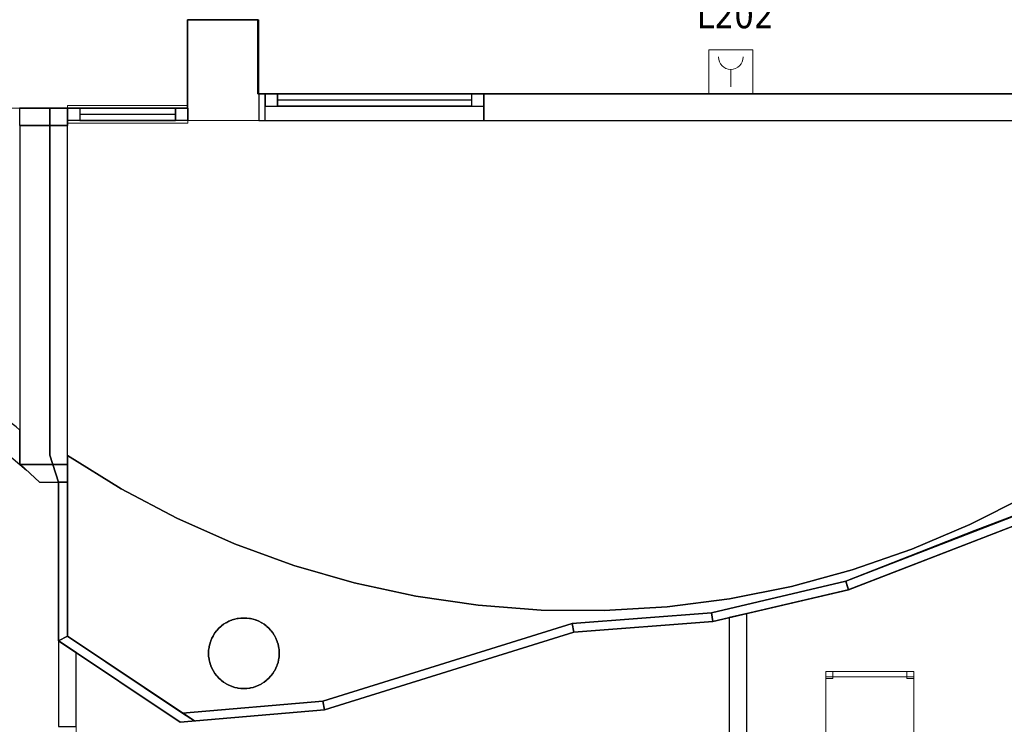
# Model space of a CAD drawing. Header units: metres. Extents: x 397.7 to 427.5, y 12.7 to 28.4.
# Tile 99 of 130: x 409.5 to 415.1, y 20.7 to 24.7. Entities that reach past the tile are written whole.
import ezdxf

# ---------------------------------------------------------------- set-up
doc = ezdxf.new("R2010")
doc.units = ezdxf.units.M
for name, color, linetype, lineweight, true_color in [('01_CARPINTERIA', 5, 'Continuous', 25, 0x0000ff), ('01_PROYECCION CARP', 7, 'Continuous', 25, 0x00007f), ('01_SUELOS', 7, 'Continuous', 25, 0x007f00)]:
    doc.layers.add(name, color=color, linetype=linetype, lineweight=lineweight, true_color=true_color)
for name, color, linetype, lineweight in [('02_MOBILIARIO', 7, 'Continuous', 18), ('A-COLS-____-MCUT', 7, 'Continuous', 18), ('A-COLS-____-OTLN', 7, 'Continuous', 18), ('A-DETL-____-MBND', 7, 'Continuous', 18), ('A-GENM-____-OTLN', 7, 'Continuous', 18), ('A-WALL-____-MCUT', 7, 'Continuous', 25), ('A-WALL-____-OTLN', 7, 'Continuous', 25), ('E-ELEC-FIXT-IDEN', 7, 'Continuous', 30)]:
    doc.layers.add(name, color=color, linetype=linetype, lineweight=lineweight)
doc.styles.add('Tahoma_3', font='tahoma.ttf', dxfattribs={"height": 0.15})

# ---------------------------------------------------------------- blocks, each defined once
blk = doc.blocks.new('Family - Pilar P2-152695-05_ELEC_P2')
at = {"layer": 'A-COLS-____-MCUT', "color": 253, "true_color": 0xaaaaaa}
for p, q in [((0.404, 0.57), (0, 0.57)), ((0, 0.57), (0, 0)), ((0.404, 0), (0.404, 0.57)), ((0, 0), (0.404, 0))]:
    blk.add_line(p, q, dxfattribs=at)
at = {"layer": 'A-COLS-____-OTLN', "color": 253, "true_color": 0xaaaaaa}
for p, q in [((0.404, 0.57), (0, 0.57)), ((0, 0.57), (0, 0)), ((0.404, 0), (0.404, 0.57)), ((0, 0), (0.404, 0))]:
    blk.add_line(p, q, dxfattribs=at)
blk = doc.blocks.new('Family - Evans P2-152706-05_ELEC_P2')
at = {"layer": 'A-WALL-____-MCUT', "color": 253, "true_color": 0xaaaaaa}
for p, q in [((0, 0.1), (0, 0)), ((0.1591, 0.1), (0, 0.1)), ((0.2662, 0), (0.1591, 0.1)), ((0, 0), (0.2662, 0))]:
    blk.add_line(p, q, dxfattribs=at)
at = {"layer": 'A-WALL-____-OTLN', "color": 253, "true_color": 0xaaaaaa}
for p, q in [((0, 0.1), (0, 0)), ((0.1591, 0.1), (0, 0.1)), ((0.2662, 0), (0.1591, 0.1)), ((0, 0), (0.2662, 0))]:
    blk.add_line(p, q, dxfattribs=at)
at = {"layer": 'A-WALL-____-OTLN', "color": 253, "lineweight": 18, "true_color": 0xaaaaaa}
blk.add_line((0, 0), (0.2662, 0), dxfattribs=at)
blk = doc.blocks.new('Family - Evans P2-152708-05_ELEC_P2')
at = {"layer": 'A-WALL-____-MCUT', "color": 253, "true_color": 0xaaaaaa}
for p, q in [((5.34, 0.15), (0, 0.15)), ((5.34, 0), (5.34, 0.15)), ((6.58, 0.15), (6.58, 0)), ((6.616, 0.15), (6.58, 0.15)), ((6.616, 0), (6.616, 0.15)), ((0, 0), (5.34, 0)), ((6.58, 0), (6.616, 0))]:
    blk.add_line(p, q, dxfattribs=at)
at = {"layer": 'A-WALL-____-OTLN', "color": 253, "true_color": 0xaaaaaa}
for p, q in [((6.616, 0.15), (0, 0.15)), ((6.58, 0.15), (5.34, 0.15)), ((5.34, 0.15), (5.34, 0)), ((6.58, 0.15), (6.58, 0)), ((6.616, 0), (6.616, 0.15)), ((0, 0), (6.616, 0)), ((5.34, 0), (6.58, 0))]:
    blk.add_line(p, q, dxfattribs=at)
at = {"layer": 'A-WALL-____-OTLN', "color": 253, "lineweight": 18, "true_color": 0xaaaaaa}
blk.add_line((0, 0), (6.616, 0), dxfattribs=at)
blk = doc.blocks.new('Family - Vano de Finestra P2-152710-05_ELEC_P2')
at = {"layer": 'A-GENM-____-OTLN', "color": 253, "true_color": 0xaaaaaa}
for p, q in [((410.867, 24.3095), (410.867, 24.1595)), ((412.107, 24.3095), (410.867, 24.3095)), ((410.867, 24.3095), (410.867, 24.1595)), ((410.867, 24.3095), (412.107, 24.3095)), ((412.107, 24.1595), (412.107, 24.3095)), ((412.107, 24.3095), (412.107, 24.1595)), ((410.867, 24.1595), (412.107, 24.1595)), ((412.107, 24.1595), (410.867, 24.1595))]:
    blk.add_line(p, q, dxfattribs=at)
blk = doc.blocks.new('Family - Mampara P2-152714-05_ELEC_P2')
at = {"layer": 'A-WALL-____-MCUT', "color": 253, "true_color": 0xaaaaaa}
for p, q in [((1.5688, 0.1), (0, 0.1)), ((0, 0.1), (0, 0)), ((1.5688, 0), (1.5688, 0.1)), ((2.5088, 0.1), (2.5088, 0)), ((2.9942, 0.1), (2.5088, 0.1)), ((2.9274, 0), (2.9942, 0.1)), ((0, 0), (1.5688, 0)), ((2.5088, 0), (2.9274, 0))]:
    blk.add_line(p, q, dxfattribs=at)
at = {"layer": 'A-WALL-____-OTLN', "color": 253, "true_color": 0xaaaaaa}
for p, q in [((1.5688, 0.1), (0, 0.1)), ((0, 0), (0, 0.1)), ((1.5688, 0), (1.5688, 0.1)), ((2.5088, 0.1), (2.5088, 0)), ((2.9942, 0.1), (2.5088, 0.1)), ((2.9274, 0), (2.9942, 0.1)), ((1.5688, 0), (0, 0)), ((2.5088, 0), (2.9274, 0))]:
    blk.add_line(p, q, dxfattribs=at)
at = {"layer": 'A-WALL-____-OTLN', "color": 253, "lineweight": 18, "true_color": 0xaaaaaa}
blk.add_line((0, 0), (2.9274, 0), dxfattribs=at)
blk = doc.blocks.new('Family - Mampara P2-152791-05_ELEC_P2')
at = {"layer": 'A-WALL-____-MCUT', "color": 253, "true_color": 0xaaaaaa}
for p, q in [((-0.0057, 0.05), (0, 0)), ((0.7863, 0.05), (-0.0057, 0.05)), ((0, 0), (0.7902, 0)), ((0.7902, 0), (0.7863, 0.05))]:
    blk.add_line(p, q, dxfattribs=at)
at = {"layer": 'A-WALL-____-OTLN', "color": 253, "true_color": 0xaaaaaa}
for p, q in [((-0.0057, 0.05), (0, 0)), ((0.7863, 0.05), (-0.0057, 0.05)), ((0, 0), (0.7902, 0)), ((0.7902, 0), (0.7863, 0.05))]:
    blk.add_line(p, q, dxfattribs=at)
at = {"layer": 'A-WALL-____-OTLN', "color": 253, "lineweight": 18, "true_color": 0xaaaaaa}
blk.add_line((0, 0), (0.7902, 0), dxfattribs=at)
blk = doc.blocks.new('Family - LONDR55-XX_ZZ-ARQ-CAA-M3D-Londres55-152793-05_ELEC_P2')
at = {"layer": '01_SUELOS', "color": 9, "true_color": 0xaad4aa}
for p, q in [((12.1298, 11.6088), (12.5298, 11.6088)), ((12.5298, 11.6088), (12.1298, 11.6088)), ((12.1298, 11.1088), (12.1298, 11.6088)), ((12.1298, 11.6088), (12.1298, 11.1088)), ((12.5298, 11.6088), (12.5298, 11.1888)), ((12.5298, 11.1888), (12.5298, 11.6088)), ((12.5298, 11.1888), (12.5338, 11.1888)), ((12.5338, 11.1888), (12.5298, 11.1888)), ((12.5338, 11.1888), (19.1498, 11.1888)), ((19.1498, 11.1888), (12.5338, 11.1888)), ((11.3498, 11.1088), (12.1298, 11.1088)), ((12.1298, 11.1088), (11.3498, 11.1088)), ((11.3498, 9.1411), (11.3498, 11.1088)), ((11.3498, 11.1088), (11.3498, 9.1411)), ((11.3998, 8.988), (11.3498, 9.1411)), ((11.3498, 9.1411), (11.3998, 8.988)), ((11.3998, 8.089), (11.3998, 8.988)), ((11.3998, 8.988), (11.3998, 8.089)), ((17.3498, 8.9488), (15.8749, 8.3785)), ((15.8749, 8.3785), (17.3498, 8.9488)), ((15.8749, 8.3785), (15.107, 8.1988)), ((15.107, 8.1988), (15.8749, 8.3785)), ((15.107, 8.1988), (14.3199, 8.1388)), ((14.3199, 8.1388), (15.107, 8.1988)), ((14.3199, 8.1388), (12.9063, 7.6988)), ((12.9063, 7.6988), (14.3199, 8.1388)), ((12.0893, 7.6288), (11.3998, 8.089)), ((11.3998, 8.089), (12.0893, 7.6288)), ((12.9063, 7.6988), (12.0893, 7.6288)), ((12.0893, 7.6288), (12.9063, 7.6988))]:
    blk.add_line(p, q, dxfattribs=at)
blk = doc.blocks.new('Family - Evans P2-152862-05_ELEC_P2')
at = {"layer": 'A-WALL-____-MCUT', "color": 253, "true_color": 0xaaaaaa}
for p, q in [((1.9209, 0.27), (0, 0.27)), ((0, 0.27), (0, 0)), ((1.9209, 0), (1.9209, 0.27)), ((0, 0), (1.9209, 0))]:
    blk.add_line(p, q, dxfattribs=at)
at = {"layer": 'A-WALL-____-OTLN', "color": 253, "true_color": 0xaaaaaa}
for p, q in [((1.9209, 0.27), (0, 0.27)), ((0, 0.27), (0, 0)), ((1.9209, 0), (1.9209, 0.27)), ((0, 0), (1.9209, 0))]:
    blk.add_line(p, q, dxfattribs=at)
at = {"layer": 'A-WALL-____-OTLN', "color": 253, "lineweight": 18, "true_color": 0xaaaaaa}
blk.add_line((0, 0), (2.0209, 0), dxfattribs=at)
blk = doc.blocks.new('Family - Paviment P2-152895-05_ELEC_P2')
at = {"layer": '01_SUELOS', "color": 9, "true_color": 0xaad4aa}
for p, q in [((0, 1.4587), (0, 0.4356)), ((0, 0.4356), (0, 1.4587)), ((0.3038, 1.2706), (0, 1.4587)), ((0, 1.4587), (0.3038, 1.2706)), ((5.1432, 1.0353), (5.8821, 1.3154)), ((5.8821, 1.3154), (5.1432, 1.0353)), ((0.6198, 1.1037), (0.3038, 1.2706)), ((0.3038, 1.2706), (0.6198, 1.1037)), ((5.4332, 1.2298), (5.1147, 1.068)), ((5.1147, 1.068), (5.4332, 1.2298)), ((0.9464, 0.9587), (0.6198, 1.1037)), ((0.6198, 1.1037), (0.9464, 0.9587)), ((5.1147, 1.068), (4.7858, 0.9282)), ((4.7858, 0.9282), (5.1147, 1.068)), ((4.4115, 0.7465), (5.1432, 1.0353)), ((5.1432, 1.0353), (4.4115, 0.7465)), ((1.2821, 0.8364), (0.9464, 0.9587)), ((0.9464, 0.9587), (1.2821, 0.8364)), ((4.7858, 0.9282), (4.4482, 0.8112)), ((4.4482, 0.8112), (4.7858, 0.9282)), ((1.6254, 0.7373), (1.2821, 0.8364)), ((1.2821, 0.8364), (1.6254, 0.7373)), ((4.4482, 0.8112), (4.1033, 0.7176)), ((4.1033, 0.7176), (4.4482, 0.8112)), ((1.9747, 0.6618), (1.6254, 0.7373)), ((1.6254, 0.7373), (1.9747, 0.6618)), ((3.6496, 0.5682), (4.4115, 0.7465)), ((4.4115, 0.7465), (3.6496, 0.5682)), ((4.1033, 0.7176), (3.7529, 0.6477)), ((3.7529, 0.6477), (4.1033, 0.7176)), ((2.3283, 0.6103), (1.9747, 0.6618)), ((1.9747, 0.6618), (2.3283, 0.6103)), ((3.7529, 0.6477), (3.3985, 0.6018)), ((3.3985, 0.6018), (3.7529, 0.6477)), ((2.6846, 0.5831), (2.3283, 0.6103)), ((2.3283, 0.6103), (2.6846, 0.5831)), ((3.0419, 0.5803), (2.6846, 0.5831)), ((2.6846, 0.5831), (3.0419, 0.5803)), ((2.86, 0.5081), (3.6496, 0.5682)), ((3.6496, 0.5682), (2.86, 0.5081)), ((3.3985, 0.6018), (3.0419, 0.5803)), ((3.0419, 0.5803), (3.3985, 0.6018)), ((0.8738, 0.4936), (0.885, 0.5029)), ((0.885, 0.5029), (0.8738, 0.4936)), ((0.885, 0.5029), (0.8976, 0.5102)), ((0.8976, 0.5102), (0.885, 0.5029)), ((0.8976, 0.5102), (0.9, 0.5119)), ((0.9, 0.5119), (0.8976, 0.5102)), ((0.9, 0.5119), (0.9026, 0.5131)), ((0.9026, 0.5131), (0.9, 0.5119)), ((0.9026, 0.5131), (0.9153, 0.5204)), ((0.9153, 0.5204), (0.9026, 0.5131)), ((0.9153, 0.5204), (0.929, 0.5254)), ((0.929, 0.5254), (0.9153, 0.5204)), ((0.929, 0.5254), (0.9316, 0.5266)), ((0.9316, 0.5266), (0.929, 0.5254)), ((0.9316, 0.5266), (0.9344, 0.5274)), ((0.9344, 0.5274), (0.9316, 0.5266)), ((0.9344, 0.5274), (0.9481, 0.5324)), ((0.9481, 0.5324), (0.9344, 0.5274)), ((0.9481, 0.5324), (0.9625, 0.5349)), ((0.9625, 0.5349), (0.9481, 0.5324)), ((0.9625, 0.5349), (0.9653, 0.5356)), ((0.9653, 0.5356), (0.9625, 0.5349)), ((0.9653, 0.5356), (0.9682, 0.5359)), ((0.9682, 0.5359), (0.9653, 0.5356)), ((0.9682, 0.5359), (0.9825, 0.5384)), ((0.9825, 0.5384), (0.9682, 0.5359)), ((0.9825, 0.5384), (1.0175, 0.5384)), ((1.0175, 0.5384), (0.9825, 0.5384)), ((1.0175, 0.5384), (1.0318, 0.5359)), ((1.0318, 0.5359), (1.0175, 0.5384)), ((1.0318, 0.5359), (1.0347, 0.5356)), ((1.0347, 0.5356), (1.0318, 0.5359)), ((1.0347, 0.5356), (1.0375, 0.5349)), ((1.0375, 0.5349), (1.0347, 0.5356)), ((1.0375, 0.5349), (1.0519, 0.5324)), ((1.0519, 0.5324), (1.0375, 0.5349)), ((1.0519, 0.5324), (1.0656, 0.5274)), ((1.0656, 0.5274), (1.0519, 0.5324)), ((1.0656, 0.5274), (1.0684, 0.5266)), ((1.0684, 0.5266), (1.0656, 0.5274)), ((1.0684, 0.5266), (1.071, 0.5254)), ((1.071, 0.5254), (1.0684, 0.5266)), ((1.071, 0.5254), (1.0847, 0.5204)), ((1.0847, 0.5204), (1.071, 0.5254)), ((1.0847, 0.5204), (1.0974, 0.5131)), ((1.0974, 0.5131), (1.0847, 0.5204)), ((1.0974, 0.5131), (1.1, 0.5119)), ((1.1, 0.5119), (1.0974, 0.5131)), ((1.1, 0.5119), (1.1024, 0.5102)), ((1.1024, 0.5102), (1.1, 0.5119)), ((1.1024, 0.5102), (1.115, 0.5029)), ((1.115, 0.5029), (1.1024, 0.5102)), ((1.115, 0.5029), (1.1262, 0.4936)), ((1.1262, 0.4936), (1.115, 0.5029)), ((1.4467, 0.068), (2.86, 0.5081)), ((2.86, 0.5081), (1.4467, 0.068)), ((0.8285, 0.4411), (0.8358, 0.4537)), ((0.8358, 0.4537), (0.8285, 0.4411)), ((0.8358, 0.4537), (0.8451, 0.4649)), ((0.8451, 0.4649), (0.8358, 0.4537)), ((0.8451, 0.4649), (0.8468, 0.4672)), ((0.8468, 0.4672), (0.8451, 0.4649)), ((0.8468, 0.4672), (0.8489, 0.4693)), ((0.8489, 0.4693), (0.8468, 0.4672)), ((0.8489, 0.4693), (0.8582, 0.4805)), ((0.8582, 0.4805), (0.8489, 0.4693)), ((0.8582, 0.4805), (0.8694, 0.4898)), ((0.8694, 0.4898), (0.8582, 0.4805)), ((0.8694, 0.4898), (0.8714, 0.4919)), ((0.8714, 0.4919), (0.8694, 0.4898)), ((0.8714, 0.4919), (0.8738, 0.4936)), ((0.8738, 0.4936), (0.8714, 0.4919)), ((1.1262, 0.4936), (1.1286, 0.4919)), ((1.1286, 0.4919), (1.1262, 0.4936)), ((1.1286, 0.4919), (1.1306, 0.4898)), ((1.1306, 0.4898), (1.1286, 0.4919)), ((1.1306, 0.4898), (1.1418, 0.4805)), ((1.1418, 0.4805), (1.1306, 0.4898)), ((1.1418, 0.4805), (1.1511, 0.4693)), ((1.1511, 0.4693), (1.1418, 0.4805)), ((1.1511, 0.4693), (1.1532, 0.4672)), ((1.1532, 0.4672), (1.1511, 0.4693)), ((1.1532, 0.4672), (1.1549, 0.4649)), ((1.1549, 0.4649), (1.1532, 0.4672)), ((1.1549, 0.4649), (1.1642, 0.4537)), ((1.1642, 0.4537), (1.1549, 0.4649)), ((1.1642, 0.4537), (1.1715, 0.4411)), ((1.1715, 0.4411), (1.1642, 0.4537)), ((0, 0.4356), (0.6526, 0)), ((0.6526, 0), (0, 0.4356)), ((0.8063, 0.3906), (0.8113, 0.4043)), ((0.8113, 0.4043), (0.8063, 0.3906)), ((0.8113, 0.4043), (0.8121, 0.4071)), ((0.8121, 0.4071), (0.8113, 0.4043)), ((0.8121, 0.4071), (0.8133, 0.4097)), ((0.8133, 0.4097), (0.8121, 0.4071)), ((0.8133, 0.4097), (0.8183, 0.4234)), ((0.8183, 0.4234), (0.8133, 0.4097)), ((0.8183, 0.4234), (0.8256, 0.436)), ((0.8256, 0.436), (0.8183, 0.4234)), ((0.8256, 0.436), (0.8268, 0.4387)), ((0.8268, 0.4387), (0.8256, 0.436)), ((0.8268, 0.4387), (0.8285, 0.4411)), ((0.8285, 0.4411), (0.8268, 0.4387)), ((1.1715, 0.4411), (1.1732, 0.4387)), ((1.1732, 0.4387), (1.1715, 0.4411)), ((1.1732, 0.4387), (1.1744, 0.436)), ((1.1744, 0.436), (1.1732, 0.4387)), ((1.1744, 0.436), (1.1817, 0.4234)), ((1.1817, 0.4234), (1.1744, 0.436)), ((1.1817, 0.4234), (1.1867, 0.4097)), ((1.1867, 0.4097), (1.1817, 0.4234)), ((1.1867, 0.4097), (1.1879, 0.4071)), ((1.1879, 0.4071), (1.1867, 0.4097)), ((1.1879, 0.4071), (1.1887, 0.4043)), ((1.1887, 0.4043), (1.1879, 0.4071)), ((1.1887, 0.4043), (1.1937, 0.3906)), ((1.1937, 0.3906), (1.1887, 0.4043)), ((0.8003, 0.3562), (0.8028, 0.3705)), ((0.8028, 0.3705), (0.8003, 0.3562)), ((0.8003, 0.3212), (0.8003, 0.3562)), ((0.8003, 0.3562), (0.8003, 0.3212)), ((0.8028, 0.3705), (0.803, 0.3734)), ((0.803, 0.3734), (0.8028, 0.3705)), ((0.803, 0.3734), (0.8038, 0.3762)), ((0.8038, 0.3762), (0.803, 0.3734)), ((0.8038, 0.3762), (0.8063, 0.3906)), ((0.8063, 0.3906), (0.8038, 0.3762)), ((1.1937, 0.3906), (1.1962, 0.3762)), ((1.1962, 0.3762), (1.1937, 0.3906)), ((1.1962, 0.3762), (1.197, 0.3734)), ((1.197, 0.3734), (1.1962, 0.3762)), ((1.197, 0.3734), (1.1972, 0.3705)), ((1.1972, 0.3705), (1.197, 0.3734)), ((1.1972, 0.3705), (1.1997, 0.3562)), ((1.1997, 0.3562), (1.1972, 0.3705)), ((1.1997, 0.3562), (1.1997, 0.3212)), ((1.1997, 0.3212), (1.1997, 0.3562)), ((0.8028, 0.3069), (0.8003, 0.3212)), ((0.8003, 0.3212), (0.8028, 0.3069)), ((0.803, 0.304), (0.8028, 0.3069)), ((0.8028, 0.3069), (0.803, 0.304)), ((0.8038, 0.3011), (0.803, 0.304)), ((0.803, 0.304), (0.8038, 0.3011)), ((0.8063, 0.2868), (0.8038, 0.3011)), ((0.8038, 0.3011), (0.8063, 0.2868)), ((0.8113, 0.2731), (0.8063, 0.2868)), ((0.8063, 0.2868), (0.8113, 0.2731)), ((1.1937, 0.2868), (1.1887, 0.2731)), ((1.1887, 0.2731), (1.1937, 0.2868)), ((1.1962, 0.3011), (1.1937, 0.2868)), ((1.1937, 0.2868), (1.1962, 0.3011)), ((1.197, 0.304), (1.1962, 0.3011)), ((1.1962, 0.3011), (1.197, 0.304)), ((1.1972, 0.3069), (1.197, 0.304)), ((1.197, 0.304), (1.1972, 0.3069)), ((1.1997, 0.3212), (1.1972, 0.3069)), ((1.1972, 0.3069), (1.1997, 0.3212)), ((0.8121, 0.2703), (0.8113, 0.2731)), ((0.8113, 0.2731), (0.8121, 0.2703)), ((0.8133, 0.2676), (0.8121, 0.2703)), ((0.8121, 0.2703), (0.8133, 0.2676)), ((0.8183, 0.2539), (0.8133, 0.2676)), ((0.8133, 0.2676), (0.8183, 0.2539)), ((0.8256, 0.2413), (0.8183, 0.2539)), ((0.8183, 0.2539), (0.8256, 0.2413)), ((0.8268, 0.2387), (0.8256, 0.2413)), ((0.8256, 0.2413), (0.8268, 0.2387)), ((0.8285, 0.2363), (0.8268, 0.2387)), ((0.8268, 0.2387), (0.8285, 0.2363)), ((0.8358, 0.2237), (0.8285, 0.2363)), ((0.8285, 0.2363), (0.8358, 0.2237)), ((0.8451, 0.2125), (0.8358, 0.2237)), ((0.8358, 0.2237), (0.8451, 0.2125)), ((1.1642, 0.2237), (1.1549, 0.2125)), ((1.1549, 0.2125), (1.1642, 0.2237)), ((1.1715, 0.2363), (1.1642, 0.2237)), ((1.1642, 0.2237), (1.1715, 0.2363)), ((1.1732, 0.2387), (1.1715, 0.2363)), ((1.1715, 0.2363), (1.1732, 0.2387)), ((1.1744, 0.2413), (1.1732, 0.2387)), ((1.1732, 0.2387), (1.1744, 0.2413)), ((1.1817, 0.2539), (1.1744, 0.2413)), ((1.1744, 0.2413), (1.1817, 0.2539)), ((1.1867, 0.2676), (1.1817, 0.2539)), ((1.1817, 0.2539), (1.1867, 0.2676)), ((1.1879, 0.2703), (1.1867, 0.2676)), ((1.1867, 0.2676), (1.1879, 0.2703)), ((1.1887, 0.2731), (1.1879, 0.2703)), ((1.1879, 0.2703), (1.1887, 0.2731)), ((0.8468, 0.2101), (0.8451, 0.2125)), ((0.8451, 0.2125), (0.8468, 0.2101)), ((0.8489, 0.2081), (0.8468, 0.2101)), ((0.8468, 0.2101), (0.8489, 0.2081)), ((0.8582, 0.1969), (0.8489, 0.2081)), ((0.8489, 0.2081), (0.8582, 0.1969)), ((0.8694, 0.1875), (0.8582, 0.1969)), ((0.8582, 0.1969), (0.8694, 0.1875)), ((0.8714, 0.1855), (0.8694, 0.1875)), ((0.8694, 0.1875), (0.8714, 0.1855)), ((0.8738, 0.1838), (0.8714, 0.1855)), ((0.8714, 0.1855), (0.8738, 0.1838)), ((0.885, 0.1744), (0.8738, 0.1838)), ((0.8738, 0.1838), (0.885, 0.1744)), ((0.8976, 0.1672), (0.885, 0.1744)), ((0.885, 0.1744), (0.8976, 0.1672)), ((1.115, 0.1744), (1.1024, 0.1672)), ((1.1024, 0.1672), (1.115, 0.1744)), ((1.1262, 0.1838), (1.115, 0.1744)), ((1.115, 0.1744), (1.1262, 0.1838)), ((1.1286, 0.1855), (1.1262, 0.1838)), ((1.1262, 0.1838), (1.1286, 0.1855)), ((1.1306, 0.1875), (1.1286, 0.1855)), ((1.1286, 0.1855), (1.1306, 0.1875)), ((1.1418, 0.1969), (1.1306, 0.1875)), ((1.1306, 0.1875), (1.1418, 0.1969)), ((1.1511, 0.2081), (1.1418, 0.1969)), ((1.1418, 0.1969), (1.1511, 0.2081)), ((1.1532, 0.2101), (1.1511, 0.2081)), ((1.1511, 0.2081), (1.1532, 0.2101)), ((1.1549, 0.2125), (1.1532, 0.2101)), ((1.1532, 0.2101), (1.1549, 0.2125)), ((0.9, 0.1655), (0.8976, 0.1672)), ((0.8976, 0.1672), (0.9, 0.1655)), ((0.9026, 0.1642), (0.9, 0.1655)), ((0.9, 0.1655), (0.9026, 0.1642)), ((0.9153, 0.157), (0.9026, 0.1642)), ((0.9026, 0.1642), (0.9153, 0.157)), ((0.929, 0.152), (0.9153, 0.157)), ((0.9153, 0.157), (0.929, 0.152)), ((0.9316, 0.1507), (0.929, 0.152)), ((0.929, 0.152), (0.9316, 0.1507)), ((0.9344, 0.15), (0.9316, 0.1507)), ((0.9316, 0.1507), (0.9344, 0.15)), ((0.9481, 0.145), (0.9344, 0.15)), ((0.9344, 0.15), (0.9481, 0.145)), ((0.9625, 0.1425), (0.9481, 0.145)), ((0.9481, 0.145), (0.9625, 0.1425)), ((0.9653, 0.1417), (0.9625, 0.1425)), ((0.9625, 0.1425), (0.9653, 0.1417)), ((0.9682, 0.1415), (0.9653, 0.1417)), ((0.9653, 0.1417), (0.9682, 0.1415)), ((0.9825, 0.1389), (0.9682, 0.1415)), ((0.9682, 0.1415), (0.9825, 0.1389)), ((1.0175, 0.1389), (0.9825, 0.1389)), ((0.9825, 0.1389), (1.0175, 0.1389)), ((1.0318, 0.1415), (1.0175, 0.1389)), ((1.0175, 0.1389), (1.0318, 0.1415)), ((1.0347, 0.1417), (1.0318, 0.1415)), ((1.0318, 0.1415), (1.0347, 0.1417)), ((1.0375, 0.1425), (1.0347, 0.1417)), ((1.0347, 0.1417), (1.0375, 0.1425)), ((1.0519, 0.145), (1.0375, 0.1425)), ((1.0375, 0.1425), (1.0519, 0.145)), ((1.0656, 0.15), (1.0519, 0.145)), ((1.0519, 0.145), (1.0656, 0.15)), ((1.0684, 0.1507), (1.0656, 0.15)), ((1.0656, 0.15), (1.0684, 0.1507)), ((1.071, 0.152), (1.0684, 0.1507)), ((1.0684, 0.1507), (1.071, 0.152)), ((1.0847, 0.157), (1.071, 0.152)), ((1.071, 0.152), (1.0847, 0.157)), ((1.0974, 0.1642), (1.0847, 0.157)), ((1.0847, 0.157), (1.0974, 0.1642)), ((1.1, 0.1655), (1.0974, 0.1642)), ((1.0974, 0.1642), (1.1, 0.1655)), ((1.1024, 0.1672), (1.1, 0.1655)), ((1.1, 0.1655), (1.1024, 0.1672)), ((0.6526, 0), (1.4467, 0.068)), ((1.4467, 0.068), (0.6526, 0))]:
    blk.add_line(p, q, dxfattribs=at)
blk = doc.blocks.new('Family - Mampara P2-152931-05_ELEC_P2')
at = {"layer": 'A-WALL-____-MCUT', "color": 253, "true_color": 0xaaaaaa}
for p, q in [((0.0267, 0.05), (0, 0)), ((0, 0), (0.8289, 0)), ((0.8915, 0.05), (0.0267, 0.05)), ((0.8289, 0), (0.8915, 0.05))]:
    blk.add_line(p, q, dxfattribs=at)
at = {"layer": 'A-WALL-____-OTLN', "color": 253, "true_color": 0xaaaaaa}
for p, q in [((0.0267, 0.05), (0, 0)), ((0, 0), (0.8289, 0)), ((0.8915, 0.05), (0.0267, 0.05)), ((0.8289, 0), (0.8915, 0.05))]:
    blk.add_line(p, q, dxfattribs=at)
at = {"layer": 'A-WALL-____-OTLN', "color": 253, "lineweight": 18, "true_color": 0xaaaaaa}
blk.add_line((0, 0), (0.8289, 0), dxfattribs=at)
blk = doc.blocks.new('Family - Pilar P2-152948-05_ELEC_P2')
at = {"layer": 'A-COLS-____-MCUT', "color": 253, "true_color": 0xaaaaaa}
for start, end in [(360, 180), (180, 360)]:
    blk.add_arc((0.2, 0.2), 0.2, start, end, dxfattribs=at)
at = {"layer": 'A-COLS-____-OTLN', "color": 253, "true_color": 0xaaaaaa}
for start, end in [(360, 180), (180, 360)]:
    blk.add_arc((0.2, 0.2), 0.2, start, end, dxfattribs=at)
blk = doc.blocks.new('Family - Mampara P2-152954-05_ELEC_P2')
at = {"layer": 'A-WALL-____-MCUT', "color": 253, "true_color": 0xaaaaaa}
for p, q in [((-0.0267, 0.05), (0, 0)), ((0.8722, 0.05), (-0.0267, 0.05)), ((0, 0), (0.8722, 0)), ((0.8722, 0), (0.8722, 0.05))]:
    blk.add_line(p, q, dxfattribs=at)
at = {"layer": 'A-WALL-____-OTLN', "color": 253, "true_color": 0xaaaaaa}
for p, q in [((-0.0267, 0.05), (0, 0)), ((0.8722, 0.05), (-0.0267, 0.05)), ((0, 0), (0.8722, 0)), ((0.8722, 0), (0.8722, 0.05))]:
    blk.add_line(p, q, dxfattribs=at)
at = {"layer": 'A-WALL-____-OTLN', "color": 253, "lineweight": 18, "true_color": 0xaaaaaa}
blk.add_line((0, 0), (0.8722, 0), dxfattribs=at)
blk = doc.blocks.new('Family - Mampara P2-152962-05_ELEC_P2')
at = {"layer": 'A-WALL-____-MCUT', "color": 253, "true_color": 0xaaaaaa}
for p, q in [((-0.0626, 0.05), (0, 0)), ((0.7344, 0.05), (-0.0626, 0.05)), ((0, 0), (0.7399, 0)), ((0.7399, 0), (0.7344, 0.05))]:
    blk.add_line(p, q, dxfattribs=at)
at = {"layer": 'A-WALL-____-OTLN', "color": 253, "true_color": 0xaaaaaa}
for p, q in [((-0.0626, 0.05), (0, 0)), ((0.7344, 0.05), (-0.0626, 0.05)), ((0, 0), (0.7399, 0)), ((0.7399, 0), (0.7344, 0.05))]:
    blk.add_line(p, q, dxfattribs=at)
at = {"layer": 'A-WALL-____-OTLN', "color": 253, "lineweight": 18, "true_color": 0xaaaaaa}
blk.add_line((0, 0), (0.7399, 0), dxfattribs=at)
blk = doc.blocks.new('Family - LONDR55-XX_ZZ-ARQ-CAA-M3D-Londres55-152968-05_ELEC_P2')
at = {"layer": '01_CARPINTERIA', "color": 9, "true_color": 0xaaaad4}
for p, q in [((0.07, 0.07), (0, 0.07)), ((0, 0.07), (0, 0)), ((0.07, 0), (0.07, 0.07)), ((1.24, 0.07), (1.17, 0.07)), ((1.17, 0.07), (1.17, 0)), ((1.24, 0), (1.24, 0.07)), ((0, 0), (0.07, 0)), ((1.17, 0), (1.24, 0))]:
    blk.add_line(p, q, dxfattribs=at)
at = {"layer": '01_PROYECCION CARP', "color": 9, "true_color": 0xaaaad4}
for p, q in [((0, 0), (0, 0.07)), ((0.07, 0.07), (0, 0.07)), ((1.17, 0.07), (0.07, 0.07)), ((0.07, 0.07), (1.17, 0.07)), ((0.07, 0), (0.07, 0.07)), ((0.07, 0), (0.07, 0.07)), ((0.07, 0), (0.07, 0.07)), ((1.17, 0), (1.17, 0.07)), ((1.17, 0.07), (1.17, 0)), ((1.17, 0), (1.17, 0.07)), ((1.24, 0.07), (1.17, 0.07)), ((1.24, 0), (1.24, 0.07)), ((0, 0), (0.07, 0)), ((0.07, 0.035), (1.17, 0.035)), ((0.07, 0.035), (1.17, 0.035)), ((1.17, 0), (0.07, 0)), ((0.07, 0), (1.17, 0)), ((1.17, 0), (1.24, 0))]:
    blk.add_line(p, q, dxfattribs=at)
blk = doc.blocks.new('Family - Finestra P2-152969-05_ELEC_P2')
blk.add_blockref('Family - LONDR55-XX_ZZ-ARQ-CAA-M3D-Londres55-152968-05_ELEC_P2', (0, 0))
blk = doc.blocks.new('Forma directa - LONDR55-XX_ZZ-ARQ-CAA-M3D-Londres55-152990-05_ELEC_P2')
at = {"layer": '01_CARPINTERIA', "color": 161, "true_color": 0xaaaaff}
for p, q in [((0.07, 0.07), (0, 0.07)), ((0, 0.07), (0, 0)), ((0.07, 0.07), (0, 0.07)), ((0, 0.07), (0, 0)), ((0.07, 0.07), (0.6115, 0.07)), ((0.6115, 0.07), (0.07, 0.07)), ((0.07, 0.07), (0.07, 0)), ((0.07, 0), (0.07, 0.07)), ((0.07, 0), (0.07, 0.07)), ((0.07, 0.07), (0.07, 0)), ((0.6115, 0.07), (0.6115, 0)), ((0.6115, 0.07), (0.6115, 0)), ((0.6815, 0.07), (0.6115, 0.07)), ((0.6115, 0.07), (0.6115, 0)), ((0.6815, 0.07), (0.6115, 0.07)), ((0.6115, 0.07), (0.6115, 0)), ((0.6815, 0), (0.6815, 0.07)), ((0.6815, 0.07), (0.6815, 0)), ((0, 0), (0.07, 0)), ((0, 0), (0.07, 0)), ((0.6115, 0.035), (0.07, 0.035)), ((0.6115, 0.035), (0.07, 0.035)), ((0.07, 0), (0.6115, 0)), ((0.6115, 0), (0.07, 0)), ((0.6115, 0), (0.6815, 0)), ((0.6115, 0), (0.6815, 0))]:
    blk.add_line(p, q, dxfattribs=at)
blk = doc.blocks.new('Forma directa - Porta P2-152991-05_ELEC_P2')
at = {"extrusion": (0, 0, -1), "zscale": -1, "rotation": 180}
blk.add_blockref('Forma directa - LONDR55-XX_ZZ-ARQ-CAA-M3D-Londres55-152990-05_ELEC_P2', (0, 0), dxfattribs=at)
blk = doc.blocks.new('Family - Evans P2-153004-05_ELEC_P2')
at = {"layer": 'A-WALL-____-MCUT', "color": 253, "true_color": 0xaaaaaa}
for p, q in [((1.6277, 5.1197), (1.6277, 4.9611)), ((1.8837, 5.0315), (1.6277, 5.1197)), ((1.4004, 5.0395), (1.3978, 5.0303)), ((1.3978, 5.0303), (1.5726, 4.9801)), ((1.5726, 4.9801), (1.4004, 5.0395)), ((2.1445, 4.926), (1.8837, 5.0315)), ((1.6277, 4.9611), (1.8311, 4.8909)), ((2.3993, 4.807), (2.1445, 4.926)), ((1.8311, 4.8909), (2.0846, 4.7884)), ((2.6476, 4.6748), (2.3993, 4.807)), ((2.0846, 4.7884), (2.3323, 4.6727)), ((2.3323, 4.6727), (2.5737, 4.5443)), ((2.8887, 4.5299), (2.6476, 4.6748)), ((2.5737, 4.5443), (2.808, 4.4033)), ((3.1218, 4.3725), (2.8887, 4.5299)), ((2.808, 4.4033), (3.0346, 4.2503)), ((3.3463, 4.2031), (3.1218, 4.3725)), ((3.0346, 4.2503), (3.2529, 4.0857)), ((3.3677, 4.1851), (3.3463, 4.2031)), ((3.3677, 3.9892), (3.3677, 4.1851)), ((3.2529, 4.0857), (3.4058, 3.9573)), ((3.3715, 3.9892), (3.3677, 3.9892)), ((3.4058, 3.9573), (3.3715, 3.9892))]:
    blk.add_line(p, q, dxfattribs=at)
at = {"layer": 'A-WALL-____-OTLN', "color": 253, "true_color": 0xaaaaaa}
for p, q in [((1.6277, 5.1197), (1.6277, 4.9611)), ((1.8837, 5.0315), (1.6277, 5.1197)), ((1.4004, 5.0395), (1.3978, 5.0303)), ((1.3978, 5.0303), (1.5726, 4.9801)), ((1.5726, 4.9801), (1.4004, 5.0395)), ((2.1445, 4.926), (1.8837, 5.0315)), ((1.6277, 4.9611), (1.8311, 4.8909)), ((2.3993, 4.807), (2.1445, 4.926)), ((1.8311, 4.8909), (2.0846, 4.7884)), ((2.6476, 4.6748), (2.3993, 4.807)), ((2.0846, 4.7884), (2.3323, 4.6727)), ((2.3323, 4.6727), (2.5737, 4.5443)), ((2.8887, 4.5299), (2.6476, 4.6748)), ((2.5737, 4.5443), (2.808, 4.4033)), ((3.1218, 4.3725), (2.8887, 4.5299)), ((2.808, 4.4033), (3.0346, 4.2503)), ((3.3463, 4.2031), (3.1218, 4.3725)), ((3.0346, 4.2503), (3.2529, 4.0857)), ((3.3677, 4.1851), (3.3463, 4.2031)), ((3.3677, 3.9892), (3.3677, 4.1851)), ((3.2529, 4.0857), (3.4058, 3.9573)), ((3.3715, 3.9892), (3.3677, 3.9892)), ((3.4058, 3.9573), (3.3715, 3.9892))]:
    blk.add_line(p, q, dxfattribs=at)
blk = doc.blocks.new('Family - Mampara P2-153010-05_ELEC_P2')
at = {"layer": 'A-WALL-____-MCUT', "color": 253, "true_color": 0xaaaaaa}
for p, q in [((0.0055, 0.05), (0, 0)), ((1.4855, 0.05), (0.0055, 0.05)), ((1.4798, 0), (1.4855, 0.05)), ((0, 0), (1.4798, 0))]:
    blk.add_line(p, q, dxfattribs=at)
at = {"layer": 'A-WALL-____-OTLN', "color": 253, "true_color": 0xaaaaaa}
for p, q in [((0.0055, 0.05), (0, 0)), ((0, 0), (1.4798, 0)), ((1.4855, 0.05), (0.0055, 0.05)), ((1.4798, 0), (1.4855, 0.05))]:
    blk.add_line(p, q, dxfattribs=at)
at = {"layer": 'A-WALL-____-OTLN', "color": 253, "lineweight": 18, "true_color": 0xaaaaaa}
blk.add_line((0, 0), (1.4798, 0), dxfattribs=at)
blk = doc.blocks.new('Family - Evans P2-153024-05_ELEC_P2')
at = {"layer": 'A-WALL-____-MCUT', "color": 253, "true_color": 0xaaaaaa}
for p, q in [((0.2213, 0.1), (0, 0.1)), ((0, 0.1), (0, 0)), ((0.2213, 0), (0.2213, 0.1)), ((1.0171, 0.1), (1.0171, 0)), ((3.1257, 0.1), (1.0171, 0.1)), ((3.1491, 0), (3.1257, 0.1)), ((0, 0), (0.2213, 0)), ((1.0171, 0), (3.1491, 0))]:
    blk.add_line(p, q, dxfattribs=at)
at = {"layer": 'A-WALL-____-OTLN', "color": 253, "true_color": 0xaaaaaa}
for p, q in [((3.1257, 0.1), (0, 0.1)), ((0, 0.1), (0, 0)), ((0.2213, 0), (0.2213, 0.1)), ((1.0171, 0.1), (0.2213, 0.1)), ((1.0171, 0), (1.0171, 0.1)), ((3.1491, 0), (3.1257, 0.1)), ((0, 0), (3.1491, 0)), ((0.2213, 0), (1.0171, 0))]:
    blk.add_line(p, q, dxfattribs=at)
at = {"layer": 'A-WALL-____-OTLN', "color": 253, "lineweight": 18, "true_color": 0xaaaaaa}
blk.add_line((0, 0), (3.1491, 0), dxfattribs=at)
blk = doc.blocks.new('Family - Mampara P2-153093-05_ELEC_P2')
at = {"layer": 'A-WALL-____-MCUT', "color": 253, "true_color": 0xaaaaaa}
for p, q in [((0.0038, 0.05), (0, 0)), ((0.7866, 0.05), (0.0038, 0.05)), ((0.79, 0), (0.7866, 0.05)), ((0, 0), (0.79, 0))]:
    blk.add_line(p, q, dxfattribs=at)
at = {"layer": 'A-WALL-____-OTLN', "color": 253, "true_color": 0xaaaaaa}
for p, q in [((0.0038, 0.05), (0, 0)), ((0, 0), (0.79, 0)), ((0.7866, 0.05), (0.0038, 0.05)), ((0.79, 0), (0.7866, 0.05))]:
    blk.add_line(p, q, dxfattribs=at)
at = {"layer": 'A-WALL-____-OTLN', "color": 253, "lineweight": 18, "true_color": 0xaaaaaa}
blk.add_line((0, 0), (0.79, 0), dxfattribs=at)
blk = doc.blocks.new('Family - Evans P2-153160-05_ELEC_P2')
at = {"layer": 'A-WALL-____-MCUT', "color": 253, "true_color": 0xaaaaaa}
for p, q in [((0.2716, 0.1), (0, 0.1)), ((0, 0.1), (0, 0)), ((0.2716, 0), (0.2716, 0.1)), ((0, 0), (0.2716, 0))]:
    blk.add_line(p, q, dxfattribs=at)
at = {"layer": 'A-WALL-____-OTLN', "color": 253, "true_color": 0xaaaaaa}
for p, q in [((0.2716, 0.1), (0, 0.1)), ((0, 0), (0, 0.1)), ((0.2716, 0), (0.2716, 0.1)), ((0.2716, 0), (0, 0))]:
    blk.add_line(p, q, dxfattribs=at)
at = {"layer": 'A-WALL-____-OTLN', "color": 253, "lineweight": 18, "true_color": 0xaaaaaa}
blk.add_line((0, 0), (2.14, 0), dxfattribs=at)
blk = doc.blocks.new('Family - Vano puerta-153164-05_ELEC_P2')
at = {"layer": 'A-GENM-____-OTLN', "color": 253, "true_color": 0xaaaaaa}
for p, q in [((409.747, 24.2445), (409.747, 24.1445)), ((410.4285, 24.2445), (409.747, 24.2445)), ((409.747, 24.2445), (409.747, 24.1445)), ((409.747, 24.2445), (410.4285, 24.2445)), ((410.4285, 24.1445), (410.4285, 24.2445)), ((410.4285, 24.2445), (410.4285, 24.1445)), ((409.747, 24.1445), (410.4285, 24.1445)), ((410.4285, 24.1445), (409.747, 24.1445))]:
    blk.add_line(p, q, dxfattribs=at)
blk = doc.blocks.new('Family - Mampara P2-153246-05_ELEC_P2')
at = {"layer": 'A-WALL-____-MCUT', "color": 253, "true_color": 0xaaaaaa}
for p, q in [((0, 0), (0.0017, 0.024)), ((0.822, 0), (0, 0)), ((0.0017, 0.024), (0.0036, 0.05)), ((0.0036, 0.05), (0.0035, 0.05)), ((0.0035, 0.05), (0.0035, 0.05)), ((0.0035, 0.05), (0.7642, 0.05)), ((0.7642, 0.05), (1.5893, 0.05)), ((1.58, 0), (0.822, 0)), ((1.5848, 0.026), (1.58, 0)), ((1.5893, 0.05), (1.5848, 0.026))]:
    blk.add_line(p, q, dxfattribs=at)
at = {"layer": 'A-WALL-____-OTLN', "color": 253, "true_color": 0xaaaaaa}
for p, q in [((0, 0), (-0.0014, 0.0002)), ((-0.0014, 0.0002), (0, 0)), ((-0.0014, 0.0002), (0, 0)), ((0, 0), (-0.0014, 0.0002)), ((0.0036, 0.05), (0, 0)), ((0.0036, 0.05), (0, 0)), ((0.0017, 0.024), (0, 0)), ((0.0036, 0.05), (0.0017, 0.024)), ((0.0035, 0.05), (0.0036, 0.05)), ((0.0035, 0.05), (0.0035, 0.05)), ((0.0035, 0.05), (0.0036, 0.05)), ((0.0035, 0.05), (0.0036, 0.05)), ((0.0035, 0.05), (1.5893, 0.05)), ((1.5893, 0.05), (0.0035, 0.05)), ((0.7642, 0.05), (0.0035, 0.05)), ((1.5893, 0.05), (0.7642, 0.05)), ((1.5893, 0.05), (1.58, 0)), ((1.58, 0), (1.5893, 0.05)), ((1.58, 0), (1.5848, 0.026)), ((1.5848, 0.026), (1.5893, 0.05)), ((1.58, 0), (0, 0)), ((0, 0), (1.58, 0)), ((0, 0), (0.822, 0)), ((0.822, 0), (1.58, 0))]:
    blk.add_line(p, q, dxfattribs=at)
blk = doc.blocks.new('Family - Cadira d_Oficina_P2-153341-05_ELEC_P2')
at = {"layer": 'A-DETL-____-MBND', "color": 253, "true_color": 0xaaaaaa}
for p, q in [((0, 0), (0, 0.5)), ((0, 0.5), (0.5, 0.5)), ((0.5, 0.5), (0, 0.5)), ((0, 0.5), (0, 0)), ((0, 0.47), (0, 0.5)), ((0, 0.5), (0.5, 0.5)), ((0.5, 0.5), (0, 0.5)), ((0, 0.5), (0, 0.47)), ((0, 0.46), (0, 0.5)), ((0, 0.5), (0.04, 0.5)), ((0.04, 0.5), (0, 0.5)), ((0, 0.5), (0, 0.46)), ((0.5, 0.47), (0, 0.47)), ((0, 0.47), (0.5, 0.47)), ((0.04, 0.46), (0, 0.46)), ((0, 0.46), (0.04, 0.46)), ((0.04, 0.5), (0.04, 0.46)), ((0.04, 0.46), (0.04, 0.5)), ((0.46, 0.46), (0.46, 0.5)), ((0.46, 0.5), (0.5, 0.5)), ((0.5, 0.5), (0.46, 0.5)), ((0.46, 0.5), (0.46, 0.46)), ((0.5, 0.46), (0.46, 0.46)), ((0.46, 0.46), (0.5, 0.46)), ((0.5, 0.5), (0.5, 0)), ((0.5, 0), (0.5, 0.5)), ((0.5, 0.5), (0.5, 0.47)), ((0.5, 0.47), (0.5, 0.5)), ((0.5, 0.5), (0.5, 0.46)), ((0.5, 0.46), (0.5, 0.5)), ((0, 0), (0, 0.04)), ((0, 0.04), (0.04, 0.04)), ((0.04, 0.04), (0, 0.04)), ((0, 0.04), (0, 0)), ((0.5, 0), (0, 0)), ((0.04, 0), (0, 0)), ((0, 0), (0.04, 0)), ((0.04, 0.04), (0.04, 0)), ((0.04, 0), (0.04, 0.04)), ((0.46, 0), (0.46, 0.04)), ((0.46, 0.04), (0.5, 0.04)), ((0.5, 0.04), (0.46, 0.04)), ((0.46, 0.04), (0.46, 0)), ((0.5, 0), (0.46, 0)), ((0.46, 0), (0.5, 0)), ((0.5, 0.04), (0.5, 0)), ((0.5, 0), (0.5, 0.04)), ((0, 0), (0.5, 0))]:
    blk.add_line(p, q, dxfattribs=at)
blk = doc.blocks.new('LONDR55-XX_ZZ-ARQ-CAA-M3D-Londres55_ifc-1-05_ELEC_P2')
at = {"layer": '01_CARPINTERIA', "color": 253, "lineweight": 18, "true_color": 0xaaaaaa, "rotation": 180}
blk.add_blockref('Forma directa - Porta P2-152991-05_ELEC_P2', (410.4285, 24.1595), dxfattribs=at)
at = {"layer": '01_PROYECCION CARP', "color": 253, "lineweight": 18, "true_color": 0xaaaaaa, "rotation": 180}
blk.add_blockref('Family - Finestra P2-152969-05_ELEC_P2', (412.107, 24.3095), dxfattribs=at)
at = {"layer": '01_SUELOS', "color": 253, "lineweight": 18, "true_color": 0xaaaaaa}
for name, p in [('Family - LONDR55-XX_ZZ-ARQ-CAA-M3D-Londres55-152793-05_ELEC_P2', (398.2971, 13.1206)), ('Family - Paviment P2-152895-05_ELEC_P2', (409.747, 20.8008))]:
    blk.add_blockref(name, p, dxfattribs=at)
at = {"layer": '02_MOBILIARIO', "color": 253, "lineweight": 18, "true_color": 0xaaaaaa}
blk.add_blockref('Family - Cadira d_Oficina_P2-153341-05_ELEC_P2', (414.0445, 20.5358), dxfattribs=at)
at = {"layer": 'A-COLS-____-OTLN', "color": 253, "lineweight": 18, "true_color": 0xaaaaaa}
for name, p in [('Family - Pilar P2-152695-05_ELEC_P2', (410.427, 24.1595)), ('Family - Pilar P2-152948-05_ELEC_P2', (410.547, 20.9395))]:
    blk.add_blockref(name, p, dxfattribs=at)
at = {"layer": 'A-GENM-____-OTLN', "color": 253, "lineweight": 18, "true_color": 0xaaaaaa}
for name in ['Family - Vano de Finestra P2-152710-05_ELEC_P2', 'Family - Vano puerta-153164-05_ELEC_P2']:
    blk.add_blockref(name, (0, 0), dxfattribs=at)
at = {"layer": 'A-WALL-____-OTLN', "color": 253, "lineweight": 18, "true_color": 0xaaaaaa}
for name, p, rotation in [('Family - Evans P2-152708-05_ELEC_P2', (417.447, 24.3095), 180), ('Family - Evans P2-153160-05_ELEC_P2', (409.747, 24.2295), 180), ('Family - Evans P2-152862-05_ELEC_P2', (409.747, 22.2086), 90), ('Family - Evans P2-152706-05_ELEC_P2', (409.747, 22.2086), 180), ('Family - Mampara P2-152954-05_ELEC_P2', (409.747, 21.2364), 90), ('Family - Mampara P2-153246-05_ELEC_P2', (414.1734, 21.4995), 21.14735677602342), ('Family - Mampara P2-153093-05_ELEC_P2', (413.4042, 21.3195), 13.17041350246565), ('Family - Mampara P2-152791-05_ELEC_P2', (412.6163, 21.2594), 4.358400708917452), ('Family - Evans P2-153024-05_ELEC_P2', (413.5971, 18.2155), 89.99999999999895), ('Family - Mampara P2-153010-05_ELEC_P2', (411.2034, 20.8195), 17.29534462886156), ('Family - Mampara P2-152931-05_ELEC_P2', (409.697, 21.2096), 326.2777952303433), ('Family - Mampara P2-152714-05_ELEC_P2', (409.797, 18.2155), 90), ('Family - Mampara P2-152962-05_ELEC_P2', (410.4662, 20.7563), 4.897063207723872)]:
    blk.add_blockref(name, p, dxfattribs=dict(at, rotation=rotation))
blk.add_blockref('Family - Evans P2-153004-05_ELEC_P2', (406.1092, 18.2194), dxfattribs=at)
blk = doc.blocks.new('ZYR_05_02_02 Presa Simple Paret - 01 Presa SIMPLE-393740-05_ELEC_P2')
at = {"layer": 'A-DETL-____-MBND', "color": 180, "true_color": 0x3c0aff}
for p, q in [((-0.625, 0), (-0.375, 0)), ((-0.625, -0.25), (-0.625, 0)), ((-0.375, 0), (-0.375, -0.25)), ((-0.5, -0.04), (-0.5, -0.14)), ((-0.57, -0.21), (-0.57, -0.2087)), ((-0.43, -0.21), (-0.43, -0.2087)), ((-0.375, -0.25), (-0.625, -0.25))]:
    blk.add_line(p, q, dxfattribs=at)
blk.add_arc((-0.5, -0.2087), 0.07, 0, 180, dxfattribs=at)

msp = doc.modelspace()

# ---------------------------------------------------------------- block references
at = {"lineweight": 5}
msp.add_blockref('LONDR55-XX_ZZ-ARQ-CAA-M3D-Londres55_ifc-1-05_ELEC_P2', (0, 0), dxfattribs=at)
at = {"layer": 'A-DETL-____-MBND', "color": 180, "true_color": 0x3c0aff, "rotation": 180}
msp.add_blockref('ZYR_05_02_02 Presa Simple Paret - 01 Presa SIMPLE-393740-05_ELEC_P2', (413.0067, 24.3095), dxfattribs=at)

# ---------------------------------------------------------------- next in the draw order: texts
at = {"layer": 'E-ELEC-FIXT-IDEN', "insert": (413.3146, 24.8317), "char_height": 0.15, "width": 0.517088, "attachment_point": 1, "style": 'Tahoma_3', "bg_fill": 3, "box_fill_scale": 1.25, "bg_fill_color": 256, "bg_fill_true_color": 13158600, "bg_fill_transparency": 0}
msp.add_mtext('L202', dxfattribs=at)

doc.saveas('drawing.dxf')
